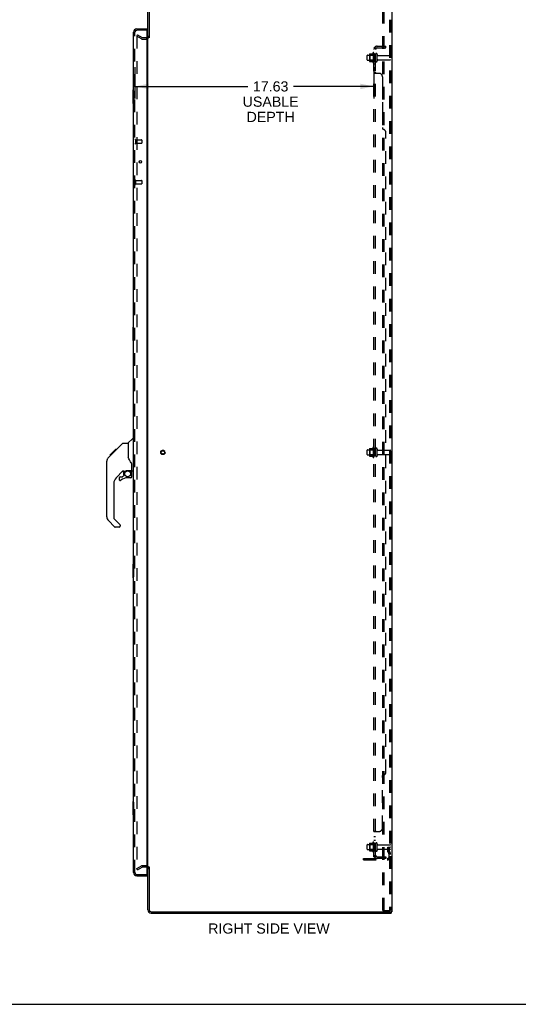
# Model space of a CAD drawing. Header units: inches. Extents: x 0 to 170, y 0 to 110.
# Tile 11 of 14: x 88 to 124, y 0 to 73. Entities that reach past the tile are written whole.
import ezdxf

# ---------------------------------------------------------------- set-up
doc = ezdxf.new("R2010")
doc.units = ezdxf.units.IN
doc.header["$LTSCALE"] = 9.35
doc.header["$MEASUREMENT"] = 0
doc.linetypes.add('HIDDEN', pattern=[0.2, 0.1, -0.1])
doc.layers.get('0').update_dxf_attribs({"linetype": 'CONTINUOUS'})
for name, color, linetype in [('DEFAULT_2', 8, 'HIDDEN'), ('DIMENSIONS', 7, 'CONTINUOUS'), ('DOOR_ASSEMBLY', 7, 'CONTINUOUS'), ('SUBPANEL', 7, 'CONTINUOUS')]:
    doc.layers.add(name, color=color, linetype=linetype)
doc.styles.get("Standard").update_dxf_attribs({"font": 'arial.ttf'})
doc.dimstyles.new('DIMSTYLE_1', dxfattribs={"dimtxt": 0.75, "dimasz": 1, "dimexe": 0.09, "dimexo": 0.07, "dimgap": 0.0375, "dimtad": 0, "dimtih": 1, "dimtoh": 1, "dimzin": 4, "dimdsep": 46, "dimtxsty": 'Standard', "dimblk": '_FILLED', "dimblk1": '_FILLED', "dimblk2": '_FILLED', "dimcen": 0.09, "dimadec": 3, "dimazin": 1, "dimtfac": 1, "dimtdec": 3, "dimtofl": 0, "dimtmove": 0, "dimatfit": 3, "dimldrblk": '_FILLED', "dimfxl": 0, "dimtolj": 1, "dimtzin": 4, "dimarcsym": 0})

# ---------------------------------------------------------------- blocks, each defined once
blk = doc.blocks.new('_FILLED')
at = {"color": 0, "linetype": 'ByBlock'}
blk.add_solid([(0, 0), (-1, 0.2), (-1, -0.2)], dxfattribs=at)
blk = doc.blocks.new('*D2')
at = {"layer": 'DIMENSIONS', "color": 2, "linetype": 'Continuous'}
for p, q in [((96.056, 69.151), (96.056, 66.832)), ((113.681, 69.151), (113.681, 66.832)), ((96.056, 67.732), (104.377, 67.732)), ((113.681, 67.732), (107.748, 67.732))]:
    blk.add_line(p, q, dxfattribs=at)
at = {"layer": 'DIMENSIONS', "color": 2, "linetype": 'Continuous', "rotation": 180}
blk.add_blockref('_FILLED', (96.056, 67.732), dxfattribs=at)
at = {"layer": 'DIMENSIONS', "color": 2, "linetype": 'Continuous'}
blk.add_blockref('_FILLED', (113.681, 67.732), dxfattribs=at)
at = {"layer": 'DIMENSIONS', "color": 2, "linetype": 'Continuous', "insert": (106.063, 68.107), "char_height": 0.75, "width": 4.12639, "attachment_point": 2, "line_spacing_factor": 0.9}
blk.add_mtext('17.63\\PUSABLE\\PDEPTH', dxfattribs=at)

msp = doc.modelspace()

# ---------------------------------------------------------------- linework, layer by layer
at = {"color": 3, "linetype": 'Continuous'}
for p, q in [((97.01, 71.33), (97.01, 74.48)), ((97.114, 74.48), (97.114, 71.319)), ((115.01, 74.622), (115.01, 6.83)), ((97.01, 10.174), (97.01, 71.278)), ((97.01, 6.973), (97.01, 10.122)), ((97.114, 10.134), (97.114, 6.973)), ((97.256, 6.83), (114.92, 6.83)), ((97.256, 6.726), (114.958, 6.726)), ((115.01, 6.83), (114.954, 6.83))]:
    msp.add_line(p, q, dxfattribs=at)
at = {"color": 7, "linetype": 'Continuous'}
for p, q in [((97.114, 71.33), (97.01, 71.33)), ((97.114, 10.122), (97.01, 10.122)), ((114.92, 6.83), (114.954, 6.83)), ((114.958, 6.83), (114.958, 6.726)), ((0, 0), (170, 0))]:
    msp.add_line(p, q, dxfattribs=at)
at = {"color": 3, "linetype": 'Continuous'}
for centre, radius, start, end in [((96.867, 71.473), 0.142, 296.46806, 360), ((96.867, 9.98), 0.142, 0, 63.53194), ((97.256, 6.973), 0.246, 180, 270), ((97.256, 6.973), 0.142, 180, 270)]:
    msp.add_arc(centre, radius, start, end, dxfattribs=at)
at = {"layer": 'DEFAULT_2', "color": 8, "linetype": 'HIDDEN'}
for p, q in [((114.33, 6.914), (114.33, 74.539)), ((114.434, 6.914), (114.434, 74.539)), ((114.832, 74.509), (114.832, 6.944)), ((114.906, 74.509), (114.906, 6.944)), ((96.249, 71.531), (96.197, 71.441)), ((96.197, 71.461), (96.197, 9.992)), ((96.537, 71.245), (96.197, 71.441)), ((96.249, 71.531), (96.589, 71.335)), ((96.605, 71.33), (96.867, 71.33)), ((96.605, 71.226), (96.867, 71.226)), ((113.181, 69.694), (113.181, 70.009)), ((113.211, 70.039), (113.806, 70.039)), ((113.345, 70.107), (113.345, 69.596)), ((113.365, 70.035), (113.345, 70.055)), ((113.355, 70.129), (113.583, 70.129)), ((113.365, 70.035), (113.365, 69.668)), ((113.661, 70.035), (113.365, 70.035)), ((113.611, 70.207), (113.611, 69.495)), ((113.661, 70.035), (113.681, 70.055)), ((113.661, 70.035), (113.661, 69.668)), ((113.681, 70.185), (113.681, 69.517)), ((113.806, 69.594), (113.806, 70.109)), ((113.916, 69.594), (113.916, 70.109)), ((113.978, 70.016), (114.876, 70.016)), ((113.211, 69.664), (113.806, 69.664)), ((113.365, 69.668), (113.345, 69.648)), ((113.355, 69.574), (113.583, 69.574)), ((113.661, 69.668), (113.365, 69.668)), ((113.661, 69.668), (113.681, 69.648)), ((113.978, 69.686), (114.876, 69.686)), ((113.181, 40.569), (113.181, 40.884)), ((113.211, 40.914), (113.806, 40.914)), ((113.345, 40.982), (113.345, 40.471)), ((113.365, 40.91), (113.345, 40.93)), ((113.355, 41.004), (113.583, 41.004)), ((113.661, 40.91), (113.365, 40.91)), ((113.365, 40.91), (113.365, 40.543)), ((113.611, 41.082), (113.611, 40.37)), ((113.661, 40.91), (113.681, 40.93)), ((113.661, 40.91), (113.661, 40.543)), ((113.681, 41.06), (113.681, 40.392)), ((113.806, 40.469), (113.806, 40.984)), ((113.916, 40.469), (113.916, 40.984)), ((113.978, 40.891), (114.876, 40.891)), ((113.211, 40.539), (113.806, 40.539)), ((113.365, 40.543), (113.345, 40.523)), ((113.355, 40.449), (113.583, 40.449)), ((113.661, 40.543), (113.365, 40.543)), ((113.661, 40.543), (113.681, 40.523)), ((113.978, 40.561), (114.876, 40.561)), ((113.181, 11.444), (113.181, 11.759)), ((113.211, 11.789), (113.806, 11.789)), ((113.345, 11.857), (113.345, 11.346)), ((113.365, 11.785), (113.345, 11.805)), ((113.355, 11.879), (113.583, 11.879)), ((113.661, 11.785), (113.365, 11.785)), ((113.365, 11.785), (113.365, 11.418)), ((113.611, 11.957), (113.611, 11.245)), ((113.661, 11.785), (113.681, 11.805)), ((113.661, 11.785), (113.661, 11.418)), ((113.681, 11.935), (113.681, 11.267)), ((113.806, 11.344), (113.806, 11.859)), ((113.916, 11.344), (113.916, 11.859)), ((113.978, 11.766), (114.876, 11.766)), ((113.211, 11.414), (113.806, 11.414)), ((113.365, 11.418), (113.345, 11.398)), ((113.355, 11.324), (113.583, 11.324)), ((113.661, 11.418), (113.365, 11.418)), ((113.661, 11.418), (113.681, 11.398)), ((113.978, 11.436), (114.876, 11.436)), ((114.712, 11.601), (114.802, 11.601)), ((114.712, 11.261), (114.712, 11.601)), ((114.816, 11.426), (114.712, 11.426)), ((114.733, 11.194), (114.782, 11.126)), ((114.802, 11.601), (114.906, 11.601)), ((114.802, 10.9), (114.802, 11.601)), ((114.816, 11.261), (114.816, 11.601)), ((114.818, 11.255), (114.867, 11.187)), ((114.906, 11.601), (114.867, 11.601)), ((96.197, 10.012), (96.537, 10.208)), ((96.867, 10.226), (96.605, 10.226)), ((112.906, 10.758), (114.659, 10.758)), ((112.906, 10.654), (112.906, 10.758)), ((112.906, 10.654), (114.659, 10.654)), ((113.153, 10.654), (113.153, 10.758)), ((113.409, 10.654), (113.409, 10.758)), ((96.249, 9.922), (96.197, 10.012)), ((96.249, 9.922), (96.589, 10.118)), ((96.867, 10.122), (96.605, 10.122)), ((114.33, 6.914), (114.811, 6.914)), ((114.811, 6.914), (114.885, 6.914))]:
    msp.add_line(p, q, dxfattribs=at)
for points in [[(96.215, 71.481), (96.213, 71.481), (96.211, 71.48), (96.209, 71.48), (96.207, 71.479), (96.205, 71.478), (96.204, 71.476), (96.202, 71.475), (96.201, 71.473), (96.2, 71.471), (96.199, 71.47), (96.198, 71.467), (96.198, 71.465), (96.197, 71.463), (96.197, 71.461)], [(96.222, 71.479), (96.221, 71.48), (96.219, 71.48), (96.217, 71.481), (96.215, 71.481), (96.215, 71.481)], [(96.197, 9.992), (96.197, 9.99), (96.198, 9.987), (96.198, 9.985)], [(96.215, 9.972), (96.213, 9.972), (96.211, 9.972), (96.209, 9.973), (96.207, 9.974), (96.205, 9.975), (96.204, 9.976), (96.202, 9.978), (96.201, 9.979), (96.2, 9.981), (96.199, 9.983), (96.198, 9.985)], [(96.222, 9.974), (96.221, 9.973), (96.219, 9.972), (96.217, 9.972), (96.215, 9.972), (96.215, 9.972)], [(114.832, 6.944), (114.831, 6.936), (114.829, 6.929), (114.826, 6.923), (114.822, 6.918), (114.817, 6.915), (114.811, 6.914)], [(114.906, 6.944), (114.905, 6.936), (114.903, 6.929), (114.9, 6.923), (114.895, 6.918), (114.89, 6.915), (114.885, 6.914)]]:
    msp.add_lwpolyline(points, dxfattribs=at)
for radius in [0.164, 0.124]:
    msp.add_circle((98.114, 40.726), radius, dxfattribs=at)
for centre, radius, start, end in [((96.605, 71.363), 0.137, 240, 270), ((96.605, 71.363), 0.033, 240, 270), ((96.867, 71.473), 0.246, 270, 360), ((96.867, 71.473), 0.142, 270, 296.46806), ((113.211, 70.009), 0.03, 90, 180.00001), ((113.355, 70.119), 0.01, 90, 174.80617), ((113.486, 70.107), 0.141, 174.79195, 180), ((113.564, 70.139), 0.01, 270, 336.03207), ((114.211, 69.851), 0.698, 149.33687, 156.03207), ((113.642, 70.185), 0.0384, 0, 145.55034), ((113.861, 70.109), 0.055, 360, 180), ((113.978, 70.079), 0.0625, 180, 270), ((114.876, 69.986), 0.03, 360, 90), ((113.211, 69.694), 0.03, 179.99999, 270), ((113.486, 69.596), 0.141, 180, 185.20805), ((113.355, 69.584), 0.01, 185.19383, 270), ((113.564, 69.564), 0.01, 23.96793, 90), ((114.211, 69.851), 0.698, 203.96793, 210.66313), ((113.642, 69.517), 0.0384, 214.44966, 360), ((113.861, 69.594), 0.055, 180, 0), ((113.978, 69.624), 0.0625, 90, 180), ((114.876, 69.716), 0.03, 270, 0), ((113.211, 40.884), 0.03, 90, 180.00001), ((113.355, 40.994), 0.01, 90, 174.80617), ((113.486, 40.982), 0.141, 174.79195, 180), ((113.564, 41.014), 0.01, 270, 336.03207), ((114.211, 40.726), 0.698, 149.33687, 156.03207), ((113.642, 41.06), 0.0384, 0, 145.55034), ((113.861, 40.984), 0.055, 360, 180), ((113.978, 40.954), 0.0625, 180, 270), ((114.876, 40.861), 0.03, 360, 90), ((113.211, 40.569), 0.03, 179.99999, 270), ((113.486, 40.471), 0.141, 180, 185.20805), ((113.355, 40.459), 0.01, 185.19383, 270), ((113.564, 40.439), 0.01, 23.96793, 90), ((114.211, 40.726), 0.698, 203.96793, 210.66313), ((113.642, 40.392), 0.0384, 214.44966, 360), ((113.861, 40.469), 0.055, 180, 0), ((113.978, 40.499), 0.0625, 90, 180), ((114.876, 40.591), 0.03, 270, 0), ((113.211, 11.759), 0.03, 90, 180.00001), ((113.355, 11.869), 0.01, 90, 174.80617), ((113.486, 11.857), 0.141, 174.79195, 180), ((113.564, 11.889), 0.01, 270, 336.03207), ((114.211, 11.601), 0.698, 149.33687, 156.03207), ((113.642, 11.935), 0.0384, 0, 145.55034), ((113.861, 11.859), 0.055, 360, 180), ((113.978, 11.829), 0.0625, 180, 270), ((114.876, 11.736), 0.03, 360, 90), ((113.211, 11.444), 0.03, 179.99999, 270), ((113.486, 11.346), 0.141, 180, 185.20805), ((113.355, 11.334), 0.01, 185.19383, 270), ((113.564, 11.314), 0.01, 23.96793, 90), ((114.211, 11.601), 0.698, 203.96793, 210.66313), ((113.642, 11.267), 0.0384, 214.44966, 360), ((113.861, 11.344), 0.055, 180, 0), ((113.978, 11.374), 0.0625, 90, 180), ((114.659, 10.9), 0.246, 270, 360), ((114.659, 10.9), 0.142, 270, 360), ((114.826, 11.261), 0.114, 180, 215.75389), ((114.698, 11.065), 0.104, 0, 35.75389), ((114.826, 11.261), 0.01, 180, 215.75389), ((114.698, 11.065), 0.208, 0, 35.75389), ((114.876, 11.466), 0.03, 270, 0), ((96.605, 10.089), 0.137, 90, 120), ((96.867, 9.98), 0.246, 0, 90), ((96.605, 10.089), 0.033, 90, 120), ((96.867, 9.98), 0.142, 63.53194, 90)]:
    msp.add_arc(centre, radius, start, end, dxfattribs=at)
at = {"layer": 'DOOR_ASSEMBLY', "color": 3, "linetype": 'Continuous'}
for p, q in [((96.198, 71.976), (96.931, 71.976)), ((95.952, 9.723), (95.952, 71.73)), ((96.931, 71.852), (96.931, 9.6)), ((96.198, 9.476), (96.931, 9.476))]:
    msp.add_line(p, q, dxfattribs=at)
at = {"layer": 'DOOR_ASSEMBLY', "color": 7, "linetype": 'Continuous'}
for p, q in [((96.931, 71.872), (96.931, 71.976)), ((96.931, 71.872), (96.911, 71.872)), ((95.892, 67.461), (95.892, 66.491)), ((95.952, 67.476), (95.907, 67.476)), ((95.938, 67.376), (95.938, 66.576)), ((95.907, 66.476), (95.952, 66.476)), ((96.376, 62.218), (96.376, 62.108)), ((95.892, 49.961), (95.892, 48.991)), ((95.952, 49.976), (95.907, 49.976)), ((95.938, 49.876), (95.938, 49.076)), ((95.907, 48.976), (95.952, 48.976)), ((95.197, 41.415), (95.558, 41.415)), ((95.558, 41.415), (95.558, 40.311)), ((95.564, 41.421), (95.862, 41.719)), ((95.952, 41.73), (95.889, 41.73)), ((94.204, 40.522), (94.618, 40.936)), ((94.376, 40.627), (94.51, 40.76)), ((94.376, 40.694), (94.443, 40.694)), ((94.525, 40.776), (94.458, 40.776)), ((94.481, 40.732), (94.525, 40.776)), ((94.525, 40.776), (95.141, 41.392)), ((94.535, 40.852), (94.601, 40.852)), ((94.618, 40.936), (94.62, 40.938)), ((94.685, 40.936), (94.618, 40.936)), ((94.619, 40.936), (94.685, 40.936)), ((94.62, 40.938), (94.687, 40.938)), ((93.983, 35.968), (93.983, 40.071)), ((94.098, 40.349), (94.078, 40.327)), ((94.098, 40.349), (94.377, 40.627)), ((94.204, 40.522), (94.271, 40.522)), ((94.208, 40.525), (94.274, 40.525)), ((94.209, 40.526), (94.275, 40.526)), ((94.356, 40.607), (94.29, 40.607)), ((94.397, 40.648), (94.377, 40.627)), ((95.577, 40.32), (95.558, 40.373)), ((95.17, 39.354), (94.668, 38.852)), ((95.204, 39.344), (95.204, 39.017)), ((95.246, 39.348), (95.334, 39.348)), ((95.334, 39.348), (95.335, 39.348)), ((95.519, 39.39), (95.814, 39.39)), ((95.696, 39.39), (95.776, 39.31)), ((95.768, 39.303), (95.762, 39.296)), ((95.834, 39.388), (95.834, 39.795)), ((95.873, 39.348), (95.952, 39.348)), ((94.889, 38.854), (94.889, 38.735)), ((94.968, 38.933), (95.12, 38.933)), ((95.128, 38.937), (95.2, 39.008)), ((95.755, 38.854), (95.519, 38.854)), ((95.814, 39.171), (95.834, 39.171)), ((95.834, 38.933), (95.834, 39.171)), ((94.495, 38.434), (94.495, 35.883)), ((94.551, 35.238), (94.099, 35.69)), ((94.518, 35.827), (94.954, 35.391)), ((94.889, 35.215), (94.606, 35.215)), ((94.968, 35.358), (94.968, 35.293)), ((95.892, 32.461), (95.892, 31.491)), ((95.952, 32.476), (95.907, 32.476)), ((95.938, 32.376), (95.938, 31.576)), ((95.907, 31.476), (95.952, 31.476)), ((95.892, 14.961), (95.892, 13.991)), ((95.952, 14.976), (95.907, 14.976)), ((95.938, 14.876), (95.938, 14.076)), ((95.907, 13.976), (95.952, 13.976)), ((96.911, 9.58), (96.931, 9.58)), ((96.931, 9.58), (96.931, 9.476))]:
    msp.add_line(p, q, dxfattribs=at)
at = {"layer": 'DOOR_ASSEMBLY', "color": 8, "linetype": 'HIDDEN'}
for p, q in [((96.056, 9.723), (96.056, 71.73)), ((96.911, 71.872), (96.198, 71.872)), ((96.099, 63.805), (96.099, 63.521)), ((96.099, 63.787), (96.546, 63.787)), ((96.099, 63.539), (96.546, 63.539)), ((96.556, 63.777), (96.556, 63.549)), ((96.099, 60.805), (96.099, 60.521)), ((96.099, 60.787), (96.546, 60.787)), ((96.099, 60.539), (96.546, 60.539)), ((96.556, 60.777), (96.556, 60.549)), ((96.198, 9.58), (96.911, 9.58))]:
    msp.add_line(p, q, dxfattribs=at)
at = {"layer": 'DOOR_ASSEMBLY', "color": 7, "linetype": 'Continuous'}
for points in [[(95.937, 67.412), (95.937, 67.407), (95.938, 67.401), (95.938, 67.395), (95.938, 67.389), (95.938, 67.383), (95.938, 67.376)], [(95.938, 66.576), (95.938, 66.57), (95.938, 66.564), (95.938, 66.558), (95.938, 66.552), (95.937, 66.546), (95.937, 66.54)], [(95.937, 49.912), (95.937, 49.907), (95.938, 49.901), (95.938, 49.895), (95.938, 49.889), (95.938, 49.883), (95.938, 49.876)], [(95.938, 49.076), (95.938, 49.07), (95.938, 49.064), (95.938, 49.058), (95.938, 49.052), (95.937, 49.046), (95.937, 49.04)], [(95.141, 41.392), (95.149, 41.399), (95.158, 41.405), (95.167, 41.409), (95.176, 41.413), (95.187, 41.415), (95.197, 41.415)], [(94.481, 40.732), (94.459, 40.71), (94.438, 40.689), (94.397, 40.648)], [(94.098, 40.348), (94.078, 40.327), (94.053, 40.295), (94.031, 40.259), (94.014, 40.222), (94, 40.183), (93.99, 40.143), (93.984, 40.102), (93.983, 40.071)], [(95.78, 39.965), (95.73, 40.039), (95.681, 40.116), (95.64, 40.187), (95.606, 40.254), (95.577, 40.32)], [(95.834, 39.795), (95.833, 39.818), (95.828, 39.852), (95.819, 39.886), (95.807, 39.919), (95.792, 39.947), (95.78, 39.965)], [(95.335, 39.348), (95.343, 39.349), (95.351, 39.351), (95.361, 39.354), (95.373, 39.358), (95.386, 39.363), (95.401, 39.368), (95.418, 39.374), (95.435, 39.379), (95.453, 39.383), (95.473, 39.386), (95.492, 39.389), (95.51, 39.39), (95.519, 39.39)], [(95.814, 39.171), (95.813, 39.185), (95.811, 39.198), (95.809, 39.212), (95.805, 39.225), (95.8, 39.239), (95.794, 39.251), (95.788, 39.263), (95.78, 39.275), (95.771, 39.286), (95.762, 39.296)], [(95.776, 39.31), (95.776, 39.31), (95.775, 39.309), (95.774, 39.309), (95.773, 39.307), (95.772, 39.306), (95.768, 39.303)], [(95.937, 32.412), (95.937, 32.407), (95.938, 32.401), (95.938, 32.395), (95.938, 32.389), (95.938, 32.383), (95.938, 32.376)], [(95.938, 31.576), (95.938, 31.57), (95.938, 31.564), (95.938, 31.558), (95.938, 31.552), (95.937, 31.546), (95.937, 31.54)], [(95.937, 14.912), (95.937, 14.907), (95.938, 14.901), (95.938, 14.895), (95.938, 14.889), (95.938, 14.883), (95.938, 14.876)], [(95.938, 14.076), (95.938, 14.07), (95.938, 14.064), (95.938, 14.058), (95.938, 14.052), (95.937, 14.046), (95.937, 14.04)]]:
    msp.add_lwpolyline(points, dxfattribs=at)
at = {"layer": 'DOOR_ASSEMBLY', "color": 3, "linetype": 'Continuous'}
msp.add_circle((96.452, 62.163), 0.0938, dxfattribs=at)
at = {"layer": 'DOOR_ASSEMBLY', "color": 7, "linetype": 'Continuous'}
msp.add_circle((95.519, 39.15), 0.217, dxfattribs=at)
at = {"layer": 'DOOR_ASSEMBLY', "color": 3, "linetype": 'Continuous'}
for centre, radius, start, end in [((96.198, 71.73), 0.246, 90, 180), ((96.911, 71.852), 0.02, 0, 90), ((96.198, 9.723), 0.246, 180, 270), ((96.911, 9.6), 0.02, 270, 360)]:
    msp.add_arc(centre, radius, start, end, dxfattribs=at)
at = {"layer": 'DOOR_ASSEMBLY', "color": 8, "linetype": 'HIDDEN'}
for centre, radius, start, end in [((96.198, 71.73), 0.142, 90, 180), ((96.077, 63.805), 0.0215, 0, 180), ((96.077, 63.521), 0.0215, 180, 360), ((96.546, 63.777), 0.01, 0, 90), ((96.546, 63.549), 0.01, 270, 360), ((96.077, 60.805), 0.0215, 0, 180), ((96.077, 60.521), 0.0215, 180, 360), ((96.546, 60.777), 0.01, 0, 90), ((96.546, 60.549), 0.01, 270, 360), ((96.198, 9.723), 0.142, 180, 270)]:
    msp.add_arc(centre, radius, start, end, dxfattribs=at)
at = {"layer": 'DOOR_ASSEMBLY', "color": 7, "linetype": 'Continuous'}
for centre, radius, start, end in [((96.116, 71.586), 0.26, 87.37967, 90), ((95.907, 67.461), 0.015, 90, 180), ((95.937, 67.461), 0.015, 0, 90), ((95.907, 66.491), 0.015, 180, 270), ((95.937, 66.491), 0.015, 270, 360), ((95.907, 49.961), 0.015, 90, 180), ((95.937, 49.961), 0.015, 0, 90), ((95.907, 48.991), 0.015, 180, 270), ((95.937, 48.991), 0.015, 270, 360), ((95.578, 41.407), 0.0197, 135, 172.5), ((95.889, 41.691), 0.0394, 90, 135), ((94.416, 40.055), 0.433, 137.27268, 137.76144), ((95.246, 39.152), 0.197, 90, 135), ((95.637, 39.171), 0.197, 0, 45), ((95.814, 39.409), 0.0197, 270, 360), ((95.873, 39.388), 0.0394, 180, 270), ((95.086, 38.434), 0.591, 135, 180), ((94.968, 38.854), 0.0787, 90, 180), ((94.968, 38.735), 0.0787, 180, 309.5212), ((95.519, 38.067), 0.787, 90, 129.5212), ((95.12, 38.945), 0.0118, 270, 315), ((95.192, 39.017), 0.0118, 315, 360), ((95.755, 38.933), 0.0787, 270, 360), ((94.377, 35.968), 0.394, 180, 225), ((94.574, 35.883), 0.0787, 180, 225), ((94.606, 35.293), 0.0787, 225, 270), ((94.889, 35.293), 0.0787, 270, 360), ((94.92, 35.358), 0.0472, 0, 45), ((95.907, 32.461), 0.015, 90, 180), ((95.937, 32.461), 0.015, 0, 90), ((95.907, 31.491), 0.015, 180, 270), ((95.937, 31.491), 0.015, 270, 360), ((95.907, 14.961), 0.015, 90, 180), ((95.937, 14.961), 0.015, 0, 90), ((95.907, 13.991), 0.015, 180, 270), ((95.937, 13.991), 0.015, 270, 360), ((96.116, 9.866), 0.26, 270, 272.60473)]:
    msp.add_arc(centre, radius, start, end, dxfattribs=at)
at = {"layer": 'SUBPANEL', "color": 8, "linetype": 'HIDDEN'}
for p, q in [((113.681, 10.883), (113.681, 70.57)), ((113.806, 70.57), (113.681, 70.57)), ((113.735, 70.609), (113.831, 70.529)), ((113.76, 70.568), (113.761, 70.567)), ((113.761, 70.567), (113.762, 70.567)), ((113.762, 70.567), (113.764, 70.566)), ((113.764, 70.566), (113.765, 70.566)), ((113.765, 70.566), (113.767, 70.566)), ((113.767, 70.566), (113.768, 70.565)), ((113.768, 70.565), (113.77, 70.565)), ((113.77, 70.565), (113.771, 70.564)), ((113.771, 70.564), (113.773, 70.564)), ((113.773, 70.564), (113.775, 70.563)), ((113.806, 10.883), (113.806, 70.57)), ((113.806, 70.55), (113.806, 70.55)), ((113.918, 70.695), (114.556, 70.695)), ((113.918, 70.57), (114.556, 70.57)), ((114.306, 70.57), (114.306, 70.695)), ((114.556, 70.57), (114.556, 70.695)), ((113.806, 70.101), (113.681, 70.101)), ((113.806, 69.601), (113.681, 69.601)), ((113.806, 69.373), (113.681, 69.373)), ((113.806, 69.092), (113.681, 69.092)), ((113.806, 68.73), (113.681, 68.73)), ((113.686, 68.721), (113.684, 68.722)), ((113.703, 68.711), (113.7, 68.712)), ((113.707, 68.709), (113.703, 68.711)), ((113.714, 68.706), (113.707, 68.709)), ((114.056, 68.695), (113.735, 68.695)), ((113.832, 68.702), (113.831, 68.703)), ((114.306, 68.445), (114.306, 64.57)), ((114.556, 17.133), (114.556, 64.32)), ((113.806, 40.976), (113.681, 40.976)), ((113.806, 40.476), (113.681, 40.476)), ((114.306, 13.008), (114.306, 16.883)), ((113.806, 12.722), (113.681, 12.722)), ((113.806, 12.361), (113.681, 12.361)), ((113.735, 12.758), (114.056, 12.758)), ((113.806, 12.725), (113.806, 12.724)), ((113.831, 12.758), (113.832, 12.756)), ((113.806, 12.08), (113.681, 12.08)), ((113.806, 11.851), (113.681, 11.851)), ((113.806, 11.351), (113.681, 11.351)), ((113.735, 10.844), (113.831, 10.923)), ((113.806, 10.883), (113.681, 10.883)), ((113.918, 10.883), (114.556, 10.883)), ((114.556, 10.758), (113.918, 10.758)), ((114.306, 10.883), (114.306, 10.758)), ((114.556, 10.883), (114.556, 10.758))]:
    msp.add_line(p, q, dxfattribs=at)
for points in [[(113.703, 70.59), (113.7, 70.589), (113.697, 70.587), (113.694, 70.586), (113.691, 70.584), (113.688, 70.582), (113.686, 70.58), (113.684, 70.579), (113.683, 70.577), (113.682, 70.575), (113.681, 70.573), (113.681, 70.572), (113.681, 70.57)], [(113.735, 70.609), (113.733, 70.606), (113.73, 70.604), (113.728, 70.602), (113.725, 70.6), (113.721, 70.599), (113.718, 70.597), (113.714, 70.595), (113.711, 70.593), (113.703, 70.59)], [(113.749, 70.57), (113.748, 70.57), (113.748, 70.57), (113.747, 70.57), (113.747, 70.57), (113.747, 70.57), (113.746, 70.57), (113.746, 70.57), (113.746, 70.57)], [(113.746, 70.57), (113.746, 70.57), (113.746, 70.57), (113.746, 70.57), (113.746, 70.57), (113.747, 70.57), (113.747, 70.57), (113.747, 70.57), (113.748, 70.57), (113.748, 70.57), (113.749, 70.57), (113.749, 70.57), (113.75, 70.57), (113.751, 70.57), (113.751, 70.569), (113.752, 70.569), (113.752, 70.569), (113.753, 70.569), (113.754, 70.569), (113.754, 70.569), (113.755, 70.569), (113.756, 70.569), (113.756, 70.568), (113.757, 70.568), (113.757, 70.568), (113.758, 70.568), (113.759, 70.568), (113.76, 70.568)], [(113.775, 70.563), (113.776, 70.563), (113.777, 70.562), (113.778, 70.562), (113.779, 70.562), (113.78, 70.561), (113.781, 70.561), (113.782, 70.561), (113.783, 70.56), (113.783, 70.56), (113.784, 70.56), (113.785, 70.559), (113.786, 70.559), (113.787, 70.558), (113.788, 70.558), (113.789, 70.558), (113.79, 70.557), (113.791, 70.557), (113.792, 70.556), (113.793, 70.556), (113.794, 70.556), (113.794, 70.555), (113.795, 70.555), (113.796, 70.555), (113.797, 70.554), (113.798, 70.554), (113.798, 70.553), (113.799, 70.553), (113.8, 70.553), (113.801, 70.552), (113.801, 70.552), (113.802, 70.552), (113.803, 70.551), (113.803, 70.551), (113.804, 70.551), (113.805, 70.55), (113.805, 70.55), (113.806, 70.549), (113.806, 70.549), (113.807, 70.549), (113.808, 70.548), (113.808, 70.548), (113.809, 70.548), (113.809, 70.548), (113.809, 70.547), (113.81, 70.547), (113.81, 70.547)], [(113.82, 70.546), (113.818, 70.549), (113.816, 70.551), (113.814, 70.553), (113.813, 70.555), (113.811, 70.558), (113.809, 70.56), (113.808, 70.562), (113.807, 70.565), (113.806, 70.567), (113.806, 70.568), (113.806, 70.57)], [(113.81, 70.547), (113.81, 70.547), (113.81, 70.547), (113.81, 70.547), (113.81, 70.547), (113.809, 70.547), (113.809, 70.548), (113.809, 70.548), (113.808, 70.548), (113.808, 70.548), (113.808, 70.549), (113.807, 70.549), (113.807, 70.549), (113.806, 70.55)], [(113.831, 70.529), (113.832, 70.53), (113.832, 70.531), (113.832, 70.531), (113.832, 70.532), (113.831, 70.533), (113.83, 70.535), (113.829, 70.536), (113.828, 70.537), (113.827, 70.539), (113.825, 70.541), (113.824, 70.543), (113.82, 70.546)], [(113.682, 68.726), (113.681, 68.728), (113.681, 68.729), (113.681, 68.73)], [(113.694, 68.715), (113.691, 68.717), (113.688, 68.719), (113.686, 68.721), (113.684, 68.722), (113.683, 68.724), (113.682, 68.726), (113.681, 68.728), (113.681, 68.729), (113.681, 68.73)], [(113.7, 68.712), (113.697, 68.714), (113.694, 68.715), (113.691, 68.717)], [(113.725, 68.701), (113.721, 68.703), (113.718, 68.704), (113.714, 68.706)], [(113.735, 68.695), (113.733, 68.697), (113.73, 68.698), (113.728, 68.7), (113.725, 68.701)], [(113.735, 68.695), (113.733, 68.697), (113.73, 68.698), (113.728, 68.7)], [(113.813, 68.72), (113.811, 68.722), (113.809, 68.723), (113.808, 68.725), (113.807, 68.726), (113.806, 68.728), (113.806, 68.729), (113.806, 68.73)], [(113.816, 68.717), (113.814, 68.719), (113.813, 68.72), (113.811, 68.722), (113.809, 68.723), (113.808, 68.725), (113.807, 68.726), (113.806, 68.728), (113.806, 68.729), (113.806, 68.73)], [(113.829, 68.706), (113.828, 68.708), (113.827, 68.709), (113.825, 68.711), (113.824, 68.712), (113.822, 68.713), (113.82, 68.715), (113.816, 68.717)], [(113.831, 68.695), (113.832, 68.697), (113.832, 68.699), (113.832, 68.7), (113.832, 68.702), (113.831, 68.703), (113.83, 68.705), (113.829, 68.706), (113.828, 68.708), (113.827, 68.709), (113.825, 68.711), (113.824, 68.712), (113.822, 68.713)], [(113.832, 68.697), (113.832, 68.699), (113.832, 68.7)], [(113.7, 12.741), (113.697, 12.739), (113.694, 12.737), (113.691, 12.736), (113.688, 12.734), (113.686, 12.732), (113.684, 12.73), (113.683, 12.728), (113.682, 12.727), (113.681, 12.725), (113.681, 12.724), (113.681, 12.722)], [(113.681, 12.725), (113.681, 12.724), (113.681, 12.722)], [(113.684, 12.73), (113.683, 12.728), (113.682, 12.727)], [(113.694, 12.737), (113.691, 12.736), (113.688, 12.734), (113.686, 12.732)], [(113.707, 12.744), (113.703, 12.742), (113.7, 12.741)], [(113.735, 12.758), (113.733, 12.756), (113.73, 12.754), (113.728, 12.753), (113.725, 12.751), (113.721, 12.75), (113.718, 12.748), (113.714, 12.747), (113.707, 12.744)], [(113.735, 12.758), (113.733, 12.756), (113.73, 12.754), (113.728, 12.753), (113.725, 12.751)], [(113.82, 12.738), (113.816, 12.735), (113.814, 12.734), (113.813, 12.732), (113.811, 12.731), (113.809, 12.729), (113.808, 12.728), (113.807, 12.727), (113.806, 12.725), (113.806, 12.724), (113.806, 12.722)], [(113.814, 12.734), (113.813, 12.732), (113.811, 12.731), (113.809, 12.729), (113.808, 12.728)], [(113.831, 12.758), (113.832, 12.756), (113.832, 12.754), (113.832, 12.752), (113.832, 12.751), (113.831, 12.749), (113.83, 12.748), (113.829, 12.746), (113.828, 12.745), (113.827, 12.743), (113.825, 12.742), (113.824, 12.741), (113.822, 12.739), (113.82, 12.738)], [(113.825, 12.742), (113.824, 12.741), (113.822, 12.739)], [(113.832, 12.752), (113.832, 12.751), (113.831, 12.749), (113.83, 12.748), (113.829, 12.746), (113.828, 12.745), (113.827, 12.743)], [(113.81, 10.906), (113.81, 10.906), (113.81, 10.905), (113.809, 10.905), (113.809, 10.905), (113.809, 10.905), (113.808, 10.905), (113.808, 10.904), (113.807, 10.904), (113.807, 10.904), (113.806, 10.903), (113.806, 10.903), (113.805, 10.903), (113.805, 10.902), (113.804, 10.902), (113.803, 10.902), (113.803, 10.901), (113.802, 10.901), (113.802, 10.901), (113.801, 10.9), (113.8, 10.9), (113.8, 10.9), (113.799, 10.899), (113.798, 10.899), (113.797, 10.899), (113.797, 10.898), (113.796, 10.898), (113.795, 10.898), (113.794, 10.897), (113.794, 10.897), (113.793, 10.897), (113.792, 10.896), (113.791, 10.896), (113.791, 10.896), (113.79, 10.895), (113.789, 10.895), (113.788, 10.895), (113.787, 10.894), (113.786, 10.894), (113.786, 10.894), (113.785, 10.893), (113.784, 10.893), (113.783, 10.892), (113.782, 10.892), (113.781, 10.892), (113.78, 10.891), (113.779, 10.891), (113.778, 10.891), (113.777, 10.89), (113.776, 10.89), (113.775, 10.89), (113.774, 10.889), (113.773, 10.889), (113.772, 10.889), (113.771, 10.888), (113.77, 10.888), (113.769, 10.888), (113.768, 10.887), (113.766, 10.887), (113.765, 10.887), (113.764, 10.886), (113.763, 10.886), (113.762, 10.886), (113.761, 10.886), (113.76, 10.885), (113.759, 10.885), (113.759, 10.885), (113.758, 10.885), (113.757, 10.884), (113.756, 10.884), (113.755, 10.884), (113.754, 10.884), (113.753, 10.884), (113.752, 10.883), (113.751, 10.883), (113.75, 10.883), (113.75, 10.883), (113.749, 10.883), (113.748, 10.883), (113.748, 10.883), (113.747, 10.883), (113.747, 10.883), (113.746, 10.883), (113.746, 10.883)], [(113.824, 10.91), (113.82, 10.906), (113.818, 10.904), (113.816, 10.902), (113.814, 10.9), (113.813, 10.897), (113.811, 10.895), (113.809, 10.893), (113.808, 10.89), (113.807, 10.888), (113.806, 10.886), (113.806, 10.884), (113.806, 10.883)], [(113.806, 10.903), (113.806, 10.903), (113.807, 10.903), (113.807, 10.904), (113.808, 10.904), (113.808, 10.904), (113.809, 10.905), (113.809, 10.905), (113.809, 10.905), (113.809, 10.905), (113.81, 10.905), (113.81, 10.906), (113.81, 10.906)], [(113.831, 10.923), (113.832, 10.923), (113.832, 10.922), (113.832, 10.921), (113.832, 10.92), (113.831, 10.919), (113.83, 10.918), (113.829, 10.917), (113.828, 10.915), (113.827, 10.914), (113.825, 10.912), (113.824, 10.91)], [(113.711, 10.859), (113.703, 10.862), (113.7, 10.864), (113.697, 10.865), (113.694, 10.867), (113.691, 10.869), (113.688, 10.87), (113.686, 10.872), (113.684, 10.874), (113.683, 10.876), (113.682, 10.878), (113.681, 10.88), (113.681, 10.881), (113.681, 10.883)], [(113.735, 10.844), (113.733, 10.846), (113.73, 10.848), (113.728, 10.85), (113.725, 10.852), (113.721, 10.854), (113.718, 10.856), (113.714, 10.858), (113.711, 10.859)], [(113.746, 10.883), (113.746, 10.882), (113.746, 10.882)], [(113.746, 10.882), (113.746, 10.882), (113.746, 10.883), (113.747, 10.883), (113.747, 10.883), (113.748, 10.883), (113.748, 10.883), (113.749, 10.883), (113.749, 10.883)]]:
    msp.add_lwpolyline(points, dxfattribs=at)
for centre, radius, start, end in [((113.918, 70.458), 0.237, 90, 180), ((113.918, 70.458), 0.112, 90, 180), ((114.056, 68.445), 0.25, 0, 90), ((114.306, 64.32), 0.25, 0, 90), ((114.306, 17.133), 0.25, 270, 360), ((114.056, 13.008), 0.25, 270, 360), ((113.918, 10.995), 0.237, 180, 270), ((113.918, 10.995), 0.112, 180, 270)]:
    msp.add_arc(centre, radius, start, end, dxfattribs=at)

# ---------------------------------------------------------------- texts
at = {"layer": 'DIMENSIONS', "color": 2, "linetype": 'Continuous', "insert": (105.936, 5.969), "char_height": 0.75, "width": 8.94424, "attachment_point": 2, "line_spacing_factor": 0.9}
msp.add_mtext('RIGHT SIDE VIEW', dxfattribs=at)

# ---------------------------------------------------------------- dimensions: what is measured, and where the dimension line sits
at = {"layer": 'DIMENSIONS', "color": 2, "linetype": 'Continuous'}
dim = msp.add_linear_dim(base=(113.680777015, 67.731640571), p1=(96.055777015, 69.221326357), p2=(113.680777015, 69.221326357), text='<>\\PUSABLE\\PDEPTH', dimstyle='DIMSTYLE_1', dxfattribs=at)
dim.commit()
dim.dimension.update_dxf_attribs({"geometry": '*D2', "text_midpoint": (106.062835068, 66.606640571), "dimtype": 160})

doc.saveas('drawing.dxf')
